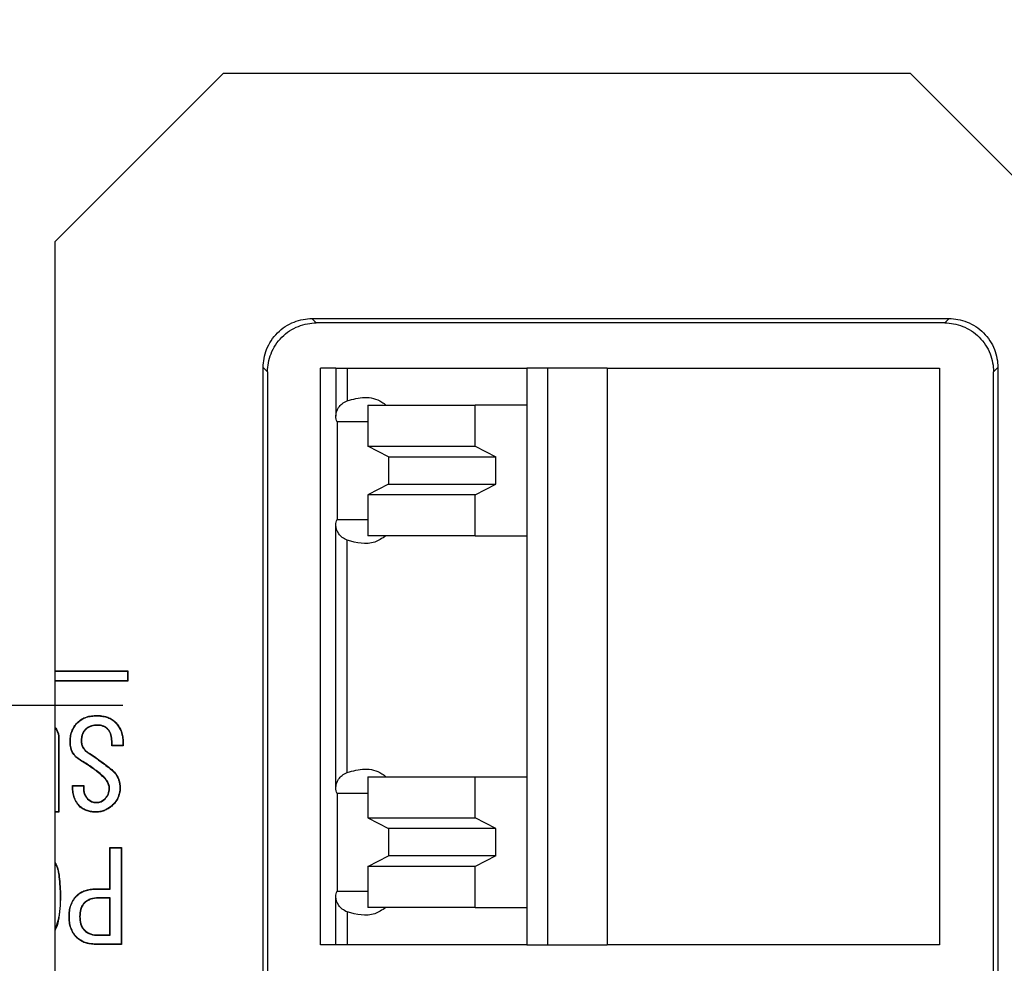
# Model space of a CAD drawing. Header units: millimetres. Extents: x 13 to 546, y 13 to 419.
# Tile 8 of 14: x 128 to 148, y 131 to 151. Entities that reach past the tile are written whole.
import ezdxf

# ---------------------------------------------------------------- set-up
doc = ezdxf.new("R2010")
doc.units = ezdxf.units.MM
doc.header["$LTSCALE"] = 2
doc.linetypes.add('SLD-Center', pattern=[19.05, 15.24, -1.27, 1.27, -1.27])
doc.linetypes.add('SLD-Solid', pattern=[0])
doc.layers.add('CENTER', color=40, linetype='SLD-Center')
doc.layers.add('DIMENSIONS', color=140, linetype='SLD-Solid', lineweight=25)
doc.styles.add('SLDTEXTSTYLE0', font='TXT', dxfattribs={"width": 0.7})
doc.dimstyles.new('SLDDIMSTYLE1', dxfattribs={"dimtxt": 4.316016, "dimasz": 6.604, "dimexe": 0, "dimexo": 0.0625, "dimgap": 1.079004, "dimtad": 0, "dimtih": 1, "dimtoh": 1, "dimrnd": 1e-09, "dimzin": 12, "dimdsep": 46, "dimtxsty": 'SLDTEXTSTYLE0', "dimsah": 1, "dimcen": 0.09, "dimadec": 0, "dimazin": 3, "dimtfac": 1, "dimtofl": 0, "dimtmove": 0, "dimatfit": 3, "dimfxl": 0, "dimfrac": 2, "dimtolj": 1, "dimtzin": 12, "dimarcsym": 0})
doc.dimstyles.new('SLDDIMSTYLE2', dxfattribs={"dimtxt": 4.316016, "dimasz": 6.604, "dimexe": 0, "dimexo": 0.0625, "dimgap": 1.079004, "dimtad": 0, "dimtih": 1, "dimtoh": 1, "dimrnd": 1e-09, "dimzin": 12, "dimdsep": 46, "dimtxsty": 'SLDTEXTSTYLE0', "dimsah": 1, "dimcen": 0.09, "dimadec": 0, "dimazin": 3, "dimtfac": 1, "dimtmove": 0, "dimatfit": 0, "dimfxl": 0, "dimfrac": 2, "dimtolj": 1, "dimtzin": 12, "dimarcsym": 0})

# ---------------------------------------------------------------- blocks, each defined once
blk = doc.blocks.new('_D_2')
at = {"layer": 'DIMENSIONS'}
for p, q in [((121.695, 139.074), (121.695, 202.907)), ((157.195, 139.074), (157.195, 202.907)), ((121.695, 196.557), (108.995, 196.557)), ((134.374, 196.557), (132.925, 196.557)), ((132.925, 196.557), (132.925, 189.697)), ((147.199, 196.557), (148.649, 196.557)), ((148.649, 196.557), (148.649, 189.697)), ((157.195, 196.557), (169.895, 196.557)), ((132.925, 189.697), (134.374, 189.697)), ((148.649, 189.697), (147.199, 189.697))]:
    blk.add_line(p, q, dxfattribs=at)
for points in [[(121.695, 196.557), (115.091, 197.573), (115.091, 195.541)], [(157.195, 196.557), (163.799, 195.541), (163.799, 197.573)]]:
    blk.add_solid(points, dxfattribs=at)
at = {"layer": 'DIMENSIONS', "char_height": 4.2333, "attachment_point": 1, "style": 'SLDTEXTSTYLE0'}
for s, insert in [('35.5', (134.374, 202.98)), ('1.40', (134.374, 195.154))]:
    blk.add_mtext(s, dxfattribs=dict(at, insert=insert))
blk = doc.blocks.new('_D_4')
at = {"layer": 'DIMENSIONS'}
for p, q in [((149.035, 149.484), (205.795, 149.484)), ((199.445, 149.484), (199.445, 135.869)), ((193.032, 128.043), (191.583, 128.043)), ((191.583, 128.043), (191.583, 121.184)), ((205.857, 128.043), (207.307, 128.043)), ((207.307, 128.043), (207.307, 121.184)), ((191.583, 121.184), (193.032, 121.184)), ((207.307, 121.184), (205.857, 121.184)), ((199.445, 108.084), (199.445, 120.218)), ((149.035, 108.084), (205.795, 108.084))]:
    blk.add_line(p, q, dxfattribs=at)
for points in [[(199.445, 149.484), (198.429, 142.88), (200.461, 142.88)], [(199.445, 108.084), (200.461, 114.688), (198.429, 114.688)]]:
    blk.add_solid(points, dxfattribs=at)
at = {"layer": 'DIMENSIONS', "char_height": 4.2333, "attachment_point": 1, "style": 'SLDTEXTSTYLE0'}
for s, insert in [('41.4', (193.032, 134.467)), ('1.63', (193.032, 126.641))]:
    blk.add_mtext(s, dxfattribs=dict(at, insert=insert))
blk = doc.blocks.new('SW_CENTERMARKSYMBOL_1')
at = {"layer": 'CENTER', "color": 0}
for p, q in [((0, 5.08), (0, 8.64)), ((0, 0), (0, 2.54)), ((-5.08, 0), (-8.64, 0)), ((0, 0), (-2.54, 0)), ((0, 0), (0, -2.54)), ((0, 0), (2.54, 0)), ((5.08, 0), (8.64, 0)), ((0, -5.08), (0, -8.64))]:
    blk.add_line(p, q, dxfattribs=at)

msp = doc.modelspace()

# ---------------------------------------------------------------- linework, layer by layer
for p, q in [((128.945, 146.034), (132.395, 149.484)), ((146.495, 149.484), (132.395, 149.484)), ((146.495, 149.484), (149.945, 146.034)), ((128.945, 146.034), (128.945, 111.534)), ((134.218, 144.46), (147.288, 144.46)), ((134.218, 144.46), (134.307, 144.371)), ((147.199, 144.371), (147.288, 144.46)), ((147.199, 144.371), (134.307, 144.371)), ((133.218, 113.907), (133.218, 143.46)), ((133.307, 143.371), (133.218, 143.46)), ((134.395, 131.624), (134.395, 143.444)), ((134.708, 143.444), (134.395, 143.444)), ((134.708, 143.444), (134.708, 142.46)), ((134.942, 143.444), (134.942, 142.774)), ((134.942, 143.444), (138.629, 143.444)), ((138.629, 143.444), (138.629, 142.684)), ((139.053, 143.444), (138.629, 143.444)), ((139.053, 143.444), (139.053, 131.624)), ((140.276, 143.444), (139.053, 143.444)), ((140.276, 143.444), (140.276, 131.624)), ((140.276, 143.444), (147.095, 143.444)), ((147.095, 143.444), (147.095, 131.624)), ((148.288, 143.46), (148.199, 143.371)), ((148.288, 143.46), (148.288, 113.907)), ((133.307, 143.371), (133.307, 113.996)), ((148.199, 113.996), (148.199, 143.371)), ((135.362, 142.684), (135.362, 141.844)), ((135.362, 142.684), (137.568, 142.684)), ((137.568, 141.844), (137.568, 142.684)), ((138.629, 142.684), (137.568, 142.684)), ((138.629, 142.684), (138.629, 140.004)), ((135.362, 142.344), (134.732, 142.344)), ((134.74, 140.344), (134.74, 142.344)), ((135.786, 141.625), (135.362, 141.844)), ((135.362, 141.844), (137.568, 141.844)), ((137.568, 141.844), (137.993, 141.625)), ((135.786, 141.625), (137.993, 141.625)), ((135.786, 141.625), (135.786, 141.062)), ((137.993, 141.062), (137.993, 141.625)), ((135.786, 141.062), (135.362, 140.844)), ((135.786, 141.062), (137.993, 141.062)), ((137.568, 140.844), (137.993, 141.062)), ((135.362, 140.844), (135.362, 140.004)), ((137.568, 140.844), (135.362, 140.844)), ((137.568, 140.004), (137.568, 140.844)), ((134.708, 134.84), (134.708, 140.227)), ((134.732, 140.344), (135.362, 140.344)), ((137.568, 140.004), (135.362, 140.004)), ((137.568, 140.004), (138.629, 140.004)), ((138.629, 140.004), (138.629, 135.064)), ((134.942, 135.154), (134.942, 139.914)), ((130.445, 137.234), (128.945, 137.234)), ((130.438, 137.227), (128.945, 137.227)), ((130.438, 137.227), (130.445, 137.234)), ((130.438, 137.041), (130.438, 137.227)), ((130.445, 137.034), (130.445, 137.234)), ((128.945, 137.041), (130.438, 137.041)), ((128.945, 137.034), (130.445, 137.034)), ((130.438, 137.041), (130.445, 137.034)), ((129.412, 136.176), (129.407, 136.181)), ((129.804, 136.315), (129.804, 136.322)), ((130.175, 136.186), (130.18, 136.191)), ((129.575, 136.043), (129.58, 136.038)), ((129.824, 136.127), (129.824, 136.12)), ((130.033, 136.043), (130.028, 136.038)), ((129.021, 135.794), (129.021, 134.347)), ((129.021, 135.794), (129.028, 135.794)), ((129.028, 135.794), (129.028, 134.34)), ((129.262, 135.774), (129.255, 135.774)), ((129.482, 135.804), (129.489, 135.804)), ((130.116, 135.794), (130.109, 135.794)), ((130.109, 135.703), (130.109, 135.794)), ((130.116, 135.71), (130.116, 135.794)), ((130.336, 135.804), (130.336, 135.71)), ((130.336, 135.804), (130.343, 135.804)), ((130.343, 135.804), (130.343, 135.703)), ((129.627, 135.555), (129.631, 135.56)), ((130.116, 135.71), (130.109, 135.703)), ((130.343, 135.703), (130.109, 135.703)), ((130.336, 135.71), (130.116, 135.71)), ((130.336, 135.71), (130.343, 135.703)), ((129.492, 135.393), (129.489, 135.388)), ((130.105, 135.209), (130.109, 135.215)), ((129.92, 135.088), (129.916, 135.082)), ((135.362, 135.064), (135.362, 134.224)), ((135.362, 135.064), (137.568, 135.064)), ((137.568, 134.224), (137.568, 135.064)), ((137.568, 135.064), (138.629, 135.064)), ((138.629, 135.064), (138.629, 132.384)), ((129.313, 134.882), (129.306, 134.889)), ((129.306, 134.889), (129.54, 134.889)), ((129.313, 134.882), (129.532, 134.882)), ((130.065, 134.828), (130.058, 134.828)), ((130.275, 134.858), (130.282, 134.859)), ((129.616, 134.61), (129.621, 134.615)), ((129.794, 134.536), (129.794, 134.543)), ((129.972, 134.61), (129.967, 134.615)), ((135.362, 134.724), (134.732, 134.724)), ((134.74, 132.724), (134.74, 134.724)), ((129.021, 134.347), (128.945, 134.347)), ((129.028, 134.34), (128.945, 134.34)), ((129.021, 134.347), (129.028, 134.34)), ((129.453, 134.467), (129.448, 134.462)), ((129.794, 134.347), (129.794, 134.34)), ((130.125, 134.488), (130.129, 134.482)), ((135.362, 134.224), (135.786, 134.005)), ((135.362, 134.224), (137.568, 134.224)), ((137.993, 134.005), (137.568, 134.224)), ((137.993, 134.005), (135.786, 134.005)), ((135.786, 134.005), (135.786, 133.442)), ((137.993, 133.442), (137.993, 134.005)), ((130.075, 133.606), (130.068, 133.613)), ((130.068, 132.768), (130.068, 133.613)), ((130.068, 133.613), (130.309, 133.613)), ((130.075, 132.761), (130.075, 133.606)), ((130.075, 133.606), (130.302, 133.606)), ((130.302, 133.606), (130.309, 133.613)), ((130.302, 133.606), (130.302, 131.637)), ((130.309, 133.613), (130.309, 131.63)), ((135.362, 133.224), (135.786, 133.442)), ((137.993, 133.442), (135.786, 133.442)), ((137.993, 133.442), (137.568, 133.224)), ((135.362, 133.224), (135.362, 132.384)), ((137.568, 133.224), (135.362, 133.224)), ((137.568, 132.384), (137.568, 133.224)), ((129.774, 132.761), (129.773, 132.768)), ((129.773, 132.768), (130.068, 132.768)), ((129.774, 132.761), (130.075, 132.761)), ((130.075, 132.761), (130.068, 132.768)), ((134.732, 132.724), (135.362, 132.724)), ((129.055, 132.617), (129.062, 132.617)), ((129.392, 132.622), (129.387, 132.627)), ((130.075, 132.583), (129.834, 132.583)), ((129.834, 132.583), (129.834, 132.576)), ((130.068, 132.576), (129.834, 132.576)), ((130.075, 132.583), (130.068, 132.576)), ((130.068, 131.823), (130.068, 132.576)), ((130.075, 131.816), (130.075, 132.583)), ((134.708, 131.624), (134.708, 132.607)), ((129.545, 132.479), (129.55, 132.474)), ((137.568, 132.384), (135.362, 132.384)), ((137.568, 132.384), (138.629, 132.384)), ((138.629, 132.384), (138.629, 131.624)), ((129.241, 132.2), (129.234, 132.2)), ((129.451, 132.2), (129.458, 132.2)), ((134.942, 132.294), (134.942, 131.624)), ((129.545, 131.92), (129.55, 131.925)), ((129.392, 131.778), (129.387, 131.773)), ((129.834, 131.816), (129.834, 131.823)), ((129.834, 131.823), (130.068, 131.823)), ((129.834, 131.816), (130.075, 131.816)), ((130.075, 131.816), (130.068, 131.823)), ((129.774, 131.637), (129.773, 131.63)), ((130.309, 131.63), (129.773, 131.63)), ((130.302, 131.637), (129.774, 131.637)), ((130.302, 131.637), (130.309, 131.63)), ((134.708, 131.624), (134.395, 131.624)), ((134.942, 131.624), (134.708, 131.624)), ((138.629, 131.624), (134.942, 131.624)), ((138.629, 131.624), (139.053, 131.624)), ((139.053, 131.624), (140.276, 131.624)), ((147.095, 131.624), (140.276, 131.624))]:
    msp.add_line(p, q)
at = {"flags": 128}
msp.add_lwpolyline([(129.532, 134.882), (129.536, 134.886), (129.54, 134.889)], dxfattribs=at)
for radius in [40, 38.8, 38.766, 38.25, 36.5, 36]:
    msp.add_circle((139.445, 136.534), radius)
for points, knots in [([(133.218, 143.46), (133.218, 143.578), (133.24, 143.705), (133.337, 143.951), (133.414, 144.069), (133.609, 144.265), (133.727, 144.341), (133.973, 144.438), (134.1, 144.46), (134.218, 144.46)], [0, 0, 0, 0, 0.25, 0.25, 0.5, 0.5, 0.75, 0.75, 1, 1, 1, 1]), ([(147.288, 144.46), (147.406, 144.46), (147.533, 144.438), (147.78, 144.341), (147.898, 144.265), (148.093, 144.069), (148.169, 143.951), (148.267, 143.705), (148.288, 143.578), (148.288, 143.46)], [0, 0, 0, 0, 0.25, 0.25, 0.5, 0.5, 0.75, 0.75, 1, 1, 1, 1]), ([(133.307, 143.371), (133.307, 143.489), (133.329, 143.616), (133.426, 143.862), (133.503, 143.98), (133.698, 144.176), (133.816, 144.252), (134.062, 144.349), (134.189, 144.371), (134.307, 144.371)], [0, 0, 0, 0, 0.25, 0.25, 0.5, 0.5, 0.75, 0.75, 1, 1, 1, 1]), ([(147.199, 144.371), (147.317, 144.371), (147.444, 144.349), (147.691, 144.252), (147.809, 144.176), (148.004, 143.98), (148.08, 143.862), (148.178, 143.616), (148.199, 143.489), (148.199, 143.371)], [0, 0, 0, 0, 0.25, 0.25, 0.5, 0.5, 0.75, 0.75, 1, 1, 1, 1]), ([(134.708, 143.444), (134.708, 143.444), (134.728, 143.444), (134.81, 143.444), (134.87, 143.444), (134.942, 143.444)], [0, 0, 0, 0, 0.5, 0.5, 1, 1, 1, 1]), ([(134.942, 142.774), (135.061, 142.807), (135.296, 142.874), (135.577, 142.809), (135.712, 142.706), (135.741, 142.684)], [0, 0, 0, 0, 0.43992, 0.877993, 1, 1, 1, 1]), ([(134.708, 142.46), (134.708, 142.522), (134.726, 142.582), (134.804, 142.692), (134.862, 142.739), (134.942, 142.774)], [0, 0, 0, 0, 0.5, 0.5, 1, 1, 1, 1]), ([(134.942, 139.914), (134.862, 139.948), (134.805, 139.995), (134.727, 140.104), (134.708, 140.166), (134.708, 140.227)], [0, 0, 0, 0, 0.5, 0.5, 1, 1, 1, 1]), ([(135.731, 140.004), (135.657, 139.955), (135.409, 139.794), (135.134, 139.864), (134.942, 139.914)], [0, 0, 0, 0, 0.301205, 1, 1, 1, 1]), ([(129.255, 135.774), (129.256, 135.811), (129.257, 135.848), (129.268, 135.922), (129.277, 135.958), (129.302, 136.029), (129.318, 136.062), (129.358, 136.125), (129.382, 136.154), (129.407, 136.181)], [0, 0, 0, 0, 0.0001117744, 0.0001117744, 0.0002235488, 0.0002235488, 0.0003353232, 0.0003353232, 0.0004470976, 0.0004470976, 0.0004470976, 0.0004470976]), ([(129.262, 135.774), (129.262, 135.811), (129.264, 135.848), (129.275, 135.92), (129.284, 135.956), (129.308, 136.026), (129.324, 136.059), (129.363, 136.121), (129.387, 136.149), (129.412, 136.176)], [0, 0, 0, 0, 0.0001102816, 0.0001102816, 0.0002207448, 0.0002207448, 0.0003312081, 0.0003312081, 0.0004414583, 0.0004414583, 0.0004414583, 0.0004414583]), ([(129.407, 136.181), (129.434, 136.205), (129.462, 136.229), (129.523, 136.265), (129.557, 136.28), (129.625, 136.303), (129.66, 136.311), (129.732, 136.32), (129.768, 136.322), (129.804, 136.322)], [0, 0, 0, 0, 0.0001071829, 0.0001071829, 0.0002143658, 0.0002143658, 0.0003215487, 0.0003215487, 0.0004287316, 0.0004287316, 0.0004287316, 0.0004287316]), ([(129.412, 136.176), (129.439, 136.2), (129.466, 136.223), (129.527, 136.259), (129.559, 136.274), (129.627, 136.296), (129.662, 136.304), (129.732, 136.313), (129.768, 136.315), (129.804, 136.315)], [0, 0, 0, 0, 0.0001057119, 0.0001057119, 0.0002116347, 0.0002116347, 0.0003175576, 0.0003175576, 0.0004233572, 0.0004233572, 0.0004233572, 0.0004233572]), ([(129.804, 136.322), (129.838, 136.322), (129.872, 136.321), (129.94, 136.311), (129.973, 136.305), (130.038, 136.284), (130.07, 136.27), (130.114, 136.245), (130.128, 136.235), (130.155, 136.214), (130.168, 136.203), (130.18, 136.191)], [0, 0, 0, 0, 0.0001024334, 0.0001024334, 0.0002048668, 0.0002048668, 0.0003073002, 0.0003073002, 0.0003585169, 0.0003585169, 0.0004097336, 0.0004097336, 0.0004097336, 0.0004097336]), ([(129.804, 136.315), (129.838, 136.315), (129.872, 136.314), (129.939, 136.304), (129.972, 136.298), (130.036, 136.278), (130.067, 136.264), (130.11, 136.239), (130.124, 136.229), (130.151, 136.209), (130.163, 136.198), (130.175, 136.186)], [0, 0, 0, 0, 0.000101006, 0.000101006, 0.0002021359, 0.0002021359, 0.0003032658, 0.0003032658, 0.0003538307, 0.0003538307, 0.000404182, 0.000404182, 0.000404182, 0.000404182]), ([(130.175, 136.186), (130.2, 136.16), (130.224, 136.134), (130.264, 136.075), (130.281, 136.044), (130.309, 135.979), (130.319, 135.945), (130.333, 135.876), (130.335, 135.84), (130.336, 135.804)], [0, 0, 0, 0, 0.000106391, 0.000106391, 0.0002129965, 0.0002129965, 0.000319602, 0.000319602, 0.000426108, 0.000426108, 0.000426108, 0.000426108]), ([(130.18, 136.191), (130.205, 136.165), (130.229, 136.138), (130.27, 136.079), (130.288, 136.048), (130.316, 135.981), (130.326, 135.947), (130.34, 135.876), (130.342, 135.84), (130.343, 135.804)], [0, 0, 0, 0, 0.0001078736, 0.0001078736, 0.0002157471, 0.0002157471, 0.0003236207, 0.0003236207, 0.0004314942, 0.0004314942, 0.0004314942, 0.0004314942]), ([(128.945, 136.086), (128.966, 136.056), (129.026, 135.97), (129.027, 135.864), (129.028, 135.794)], [0, 0, 0, 0, 0.348222, 1, 1, 1, 1]), ([(128.945, 136.073), (128.963, 136.046), (129.02, 135.965), (129.02, 135.863), (129.021, 135.794)], [0, 0, 0, 0, 0.322229, 1, 1, 1, 1]), ([(129.575, 136.043), (129.575, 136.043), (129.575, 136.043), (129.575, 136.043), (129.56, 136.028), (129.546, 136.011), (129.522, 135.974), (129.512, 135.954), (129.496, 135.913), (129.49, 135.892), (129.483, 135.848), (129.482, 135.826), (129.482, 135.805), (129.482, 135.805), (129.482, 135.805), (129.482, 135.804)], [0, 0, 0, 0, 0.0000001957, 0.0000001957, 0.0000001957, 0.0000654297, 0.0000654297, 0.0001306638, 0.0001306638, 0.0001958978, 0.0001958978, 0.0002611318, 0.0002611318, 0.0002611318, 0.000261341, 0.000261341, 0.000261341, 0.000261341]), ([(129.58, 136.038), (129.565, 136.023), (129.551, 136.006), (129.528, 135.97), (129.518, 135.951), (129.503, 135.911), (129.497, 135.89), (129.49, 135.847), (129.489, 135.826), (129.489, 135.804)], [0, 0, 0, 0, 0.000063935, 0.000063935, 0.0001278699, 0.0001278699, 0.0001918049, 0.0001918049, 0.0002557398, 0.0002557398, 0.0002557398, 0.0002557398]), ([(129.824, 136.127), (129.824, 136.127), (129.824, 136.127), (129.824, 136.127), (129.78, 136.126), (129.735, 136.123), (129.67, 136.103), (129.649, 136.095), (129.61, 136.073), (129.592, 136.059), (129.575, 136.043), (129.575, 136.043), (129.575, 136.043), (129.575, 136.043)], [0, 0, 0, 0, 0.0000001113, 0.0000001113, 0.0000001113, 0.0001348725, 0.0001348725, 0.0002022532, 0.0002022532, 0.0002696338, 0.0002696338, 0.0002696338, 0.0002698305, 0.0002698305, 0.0002698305, 0.0002698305]), ([(129.824, 136.12), (129.78, 136.119), (129.736, 136.116), (129.673, 136.097), (129.652, 136.089), (129.613, 136.067), (129.596, 136.053), (129.58, 136.038)], [0, 0, 0, 0, 0.0001321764, 0.0001321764, 0.0001982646, 0.0001982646, 0.0002643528, 0.0002643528, 0.0002643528, 0.0002643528]), ([(130.033, 136.043), (130.033, 136.043), (130.033, 136.043), (130.033, 136.043), (130.019, 136.056), (130.004, 136.069), (129.972, 136.091), (129.955, 136.1), (129.919, 136.114), (129.9, 136.119), (129.863, 136.125), (129.843, 136.126), (129.824, 136.127), (129.824, 136.127), (129.824, 136.127), (129.824, 136.127)], [0, 0, 0, 0, 0.0000001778, 0.0000001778, 0.0000001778, 0.0000578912, 0.0000578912, 0.0001156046, 0.0001156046, 0.000173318, 0.000173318, 0.0002310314, 0.0002310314, 0.0002310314, 0.0002311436, 0.0002311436, 0.0002311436, 0.0002311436]), ([(130.028, 136.038), (130.014, 136.051), (130, 136.064), (129.969, 136.085), (129.952, 136.093), (129.917, 136.107), (129.899, 136.112), (129.862, 136.118), (129.843, 136.119), (129.824, 136.12)], [0, 0, 0, 0, 0.0000563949, 0.0000563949, 0.0001127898, 0.0001127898, 0.0001691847, 0.0001691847, 0.0002255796, 0.0002255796, 0.0002255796, 0.0002255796]), ([(130.109, 135.794), (130.109, 135.838), (130.105, 135.883), (130.086, 135.946), (130.078, 135.967), (130.062, 135.995), (130.056, 136.005), (130.043, 136.022), (130.035, 136.03), (130.028, 136.038)], [0, 0, 0, 0, 0.0001322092, 0.0001322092, 0.0001983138, 0.0001983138, 0.000231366, 0.000231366, 0.0002644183, 0.0002644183, 0.0002644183, 0.0002644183]), ([(130.116, 135.794), (130.116, 135.794), (130.116, 135.794), (130.116, 135.794), (130.116, 135.838), (130.112, 135.884), (130.093, 135.948), (130.084, 135.97), (130.068, 135.999), (130.062, 136.009), (130.048, 136.027), (130.04, 136.035), (130.033, 136.043), (130.033, 136.043), (130.033, 136.043), (130.033, 136.043)], [0, 0, 0, 0, 0.0000000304, 0.0000000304, 0.0000000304, 0.0001348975, 0.0001348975, 0.0002023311, 0.0002023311, 0.0002360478, 0.0002360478, 0.0002697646, 0.0002697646, 0.0002697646, 0.0002699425, 0.0002699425, 0.0002699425, 0.0002699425]), ([(129.489, 135.388), (129.455, 135.408), (129.421, 135.43), (129.362, 135.483), (129.336, 135.513), (129.294, 135.581), (129.279, 135.618), (129.259, 135.695), (129.256, 135.734), (129.255, 135.774)], [0, 0, 0, 0, 0.0001175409, 0.0001175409, 0.0002350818, 0.0002350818, 0.0003526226, 0.0003526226, 0.0004701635, 0.0004701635, 0.0004701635, 0.0004701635]), ([(129.492, 135.393), (129.458, 135.414), (129.425, 135.435), (129.368, 135.488), (129.342, 135.518), (129.301, 135.584), (129.286, 135.62), (129.266, 135.696), (129.263, 135.734), (129.262, 135.774)], [0, 0, 0, 0, 0.000115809, 0.000115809, 0.0002316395, 0.0002316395, 0.00034747, 0.00034747, 0.0004631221, 0.0004631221, 0.0004631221, 0.0004631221]), ([(129.482, 135.804), (129.482, 135.804), (129.482, 135.804), (129.482, 135.804), (129.483, 135.78), (129.485, 135.754), (129.498, 135.705), (129.507, 135.681), (129.534, 135.638), (129.55, 135.619), (129.586, 135.583), (129.607, 135.568), (129.627, 135.555), (129.627, 135.555), (129.627, 135.555), (129.627, 135.555)], [0, 0, 0, 0, 0.000000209, 0.000000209, 0.000000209, 0.0000750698, 0.0000750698, 0.0001499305, 0.0001499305, 0.0002247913, 0.0002247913, 0.000299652, 0.000299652, 0.000299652, 0.0002996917, 0.0002996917, 0.0002996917, 0.0002996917]), ([(129.489, 135.804), (129.489, 135.78), (129.492, 135.755), (129.504, 135.707), (129.514, 135.684), (129.539, 135.642), (129.555, 135.623), (129.591, 135.589), (129.611, 135.574), (129.631, 135.56)], [0, 0, 0, 0, 0.0000736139, 0.0000736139, 0.0001472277, 0.0001472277, 0.0002208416, 0.0002208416, 0.0002944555, 0.0002944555, 0.0002944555, 0.0002944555]), ([(129.627, 135.555), (129.627, 135.555), (129.627, 135.555), (129.627, 135.555), (129.71, 135.501), (129.791, 135.446), (129.951, 135.331), (130.028, 135.271), (130.105, 135.209)], [0, 0, 0, 0, 0.0000000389, 0.0000000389, 0.0000000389, 0.0002947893, 0.0002947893, 0.0005894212, 0.0005894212, 0.0005894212, 0.0005894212]), ([(129.631, 135.56), (129.714, 135.507), (129.795, 135.452), (129.955, 135.337), (130.032, 135.276), (130.109, 135.215)], [0, 0, 0, 0, 0.0002951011, 0.0002951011, 0.0005902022, 0.0005902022, 0.0005902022, 0.0005902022]), ([(129.916, 135.082), (129.849, 135.139), (129.781, 135.194), (129.638, 135.296), (129.564, 135.343), (129.489, 135.388)], [0, 0, 0, 0, 0.0002626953, 0.0002626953, 0.0005253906, 0.0005253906, 0.0005253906, 0.0005253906]), ([(129.92, 135.088), (129.92, 135.088), (129.92, 135.088), (129.92, 135.088), (129.853, 135.144), (129.785, 135.2), (129.642, 135.302), (129.568, 135.349), (129.492, 135.393)], [0, 0, 0, 0, 0.000000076, 0.000000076, 0.000000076, 0.0002633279, 0.0002633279, 0.0005265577, 0.0005265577, 0.0005265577, 0.0005265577]), ([(130.105, 135.209), (130.13, 135.187), (130.155, 135.164), (130.197, 135.112), (130.215, 135.083), (130.243, 135.023), (130.254, 134.991), (130.269, 134.925), (130.273, 134.892), (130.275, 134.858)], [0, 0, 0, 0, 0.0000997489, 0.0000997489, 0.0001996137, 0.0001996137, 0.0002994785, 0.0002994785, 0.0003991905, 0.0003991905, 0.0003991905, 0.0003991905]), ([(130.109, 135.215), (130.135, 135.192), (130.16, 135.169), (130.202, 135.116), (130.221, 135.087), (130.25, 135.025), (130.261, 134.993), (130.276, 134.927), (130.28, 134.893), (130.282, 134.859)], [0, 0, 0, 0, 0.0001012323, 0.0001012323, 0.0002024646, 0.0002024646, 0.0003036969, 0.0003036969, 0.0004049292, 0.0004049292, 0.0004049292, 0.0004049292]), ([(134.708, 134.84), (134.708, 134.902), (134.726, 134.962), (134.804, 135.072), (134.862, 135.119), (134.942, 135.154)], [0, 0, 0, 0, 0.5, 0.5, 1, 1, 1, 1]), ([(134.942, 135.154), (135.061, 135.187), (135.297, 135.254), (135.578, 135.189), (135.712, 135.086), (135.741, 135.064)], [0, 0, 0, 0, 0.440355, 0.878491, 1, 1, 1, 1]), ([(130.058, 134.828), (130.057, 134.853), (130.054, 134.878), (130.039, 134.926), (130.028, 134.949), (129.989, 135.013), (129.953, 135.05), (129.916, 135.082)], [0, 0, 0, 0, 0.0000745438, 0.0000745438, 0.0001490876, 0.0001490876, 0.0002981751, 0.0002981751, 0.0002981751, 0.0002981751]), ([(130.065, 134.828), (130.065, 134.828), (130.065, 134.828), (130.065, 134.828), (130.064, 134.854), (130.061, 134.88), (130.046, 134.929), (130.034, 134.952), (129.994, 135.017), (129.958, 135.055), (129.92, 135.088), (129.92, 135.088), (129.92, 135.088), (129.92, 135.088)], [0, 0, 0, 0, 0.0000002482, 0.0000002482, 0.0000002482, 0.0000762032, 0.0000762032, 0.0001521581, 0.0001521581, 0.000304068, 0.000304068, 0.000304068, 0.0003041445, 0.0003041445, 0.0003041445, 0.0003041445]), ([(129.448, 134.462), (129.435, 134.476), (129.421, 134.49), (129.398, 134.521), (129.387, 134.537), (129.358, 134.587), (129.343, 134.623), (129.32, 134.697), (129.313, 134.735), (129.305, 134.812), (129.305, 134.851), (129.306, 134.889)], [0, 0, 0, 0, 0.000057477, 0.000057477, 0.000114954, 0.000114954, 0.0002299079, 0.0002299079, 0.0003448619, 0.0003448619, 0.0004598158, 0.0004598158, 0.0004598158, 0.0004598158]), ([(129.453, 134.467), (129.44, 134.481), (129.427, 134.495), (129.403, 134.525), (129.393, 134.541), (129.364, 134.59), (129.349, 134.625), (129.327, 134.698), (129.32, 134.736), (129.312, 134.81), (129.312, 134.846), (129.313, 134.882)], [0, 0, 0, 0, 0.0000565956, 0.0000565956, 0.000113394, 0.000113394, 0.0002269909, 0.0002269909, 0.0003405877, 0.0003405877, 0.0004474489, 0.0004474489, 0.0004474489, 0.0004474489]), ([(129.532, 134.882), (129.53, 134.86), (129.529, 134.837), (129.531, 134.79), (129.534, 134.764), (129.547, 134.716), (129.557, 134.692), (129.582, 134.648), (129.599, 134.628), (129.616, 134.61), (129.616, 134.61), (129.616, 134.61), (129.616, 134.61)], [0, 0, 0, 0, 0.0000676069, 0.0000676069, 0.0001429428, 0.0001429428, 0.0002182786, 0.0002182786, 0.0002936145, 0.0002936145, 0.0002936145, 0.0002939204, 0.0002939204, 0.0002939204, 0.0002939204]), ([(129.54, 134.889), (129.537, 134.865), (129.536, 134.84), (129.538, 134.79), (129.541, 134.766), (129.554, 134.718), (129.563, 134.695), (129.588, 134.652), (129.604, 134.633), (129.621, 134.615)], [0, 0, 0, 0, 0.0000745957, 0.0000745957, 0.0001491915, 0.0001491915, 0.0002237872, 0.0002237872, 0.0002983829, 0.0002983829, 0.0002983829, 0.0002983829]), ([(129.967, 134.615), (129.994, 134.643), (130.018, 134.676), (130.043, 134.73), (130.049, 134.749), (130.056, 134.788), (130.058, 134.808), (130.058, 134.828)], [0, 0, 0, 0, 0.0001197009, 0.0001197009, 0.0001795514, 0.0001795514, 0.0002394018, 0.0002394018, 0.0002394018, 0.0002394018]), ([(129.972, 134.61), (129.972, 134.61), (129.972, 134.61), (129.972, 134.61), (130, 134.639), (130.025, 134.672), (130.049, 134.728), (130.055, 134.747), (130.063, 134.787), (130.065, 134.808), (130.065, 134.828), (130.065, 134.828), (130.065, 134.828), (130.065, 134.828)], [0, 0, 0, 0, 0.0000002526, 0.0000002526, 0.0000002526, 0.0001225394, 0.0001225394, 0.0001836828, 0.0001836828, 0.0002448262, 0.0002448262, 0.0002448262, 0.0002450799, 0.0002450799, 0.0002450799, 0.0002450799]), ([(130.275, 134.858), (130.276, 134.823), (130.275, 134.789), (130.264, 134.721), (130.256, 134.688), (130.229, 134.624), (130.213, 134.593), (130.173, 134.537), (130.15, 134.512), (130.125, 134.488)], [0, 0, 0, 0, 0.0001024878, 0.0001024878, 0.0002051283, 0.0002051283, 0.0003077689, 0.0003077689, 0.000410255, 0.000410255, 0.000410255, 0.000410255]), ([(130.282, 134.859), (130.283, 134.824), (130.282, 134.789), (130.271, 134.719), (130.262, 134.685), (130.236, 134.621), (130.219, 134.59), (130.178, 134.533), (130.154, 134.507), (130.129, 134.482)], [0, 0, 0, 0, 0.0001040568, 0.0001040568, 0.0002081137, 0.0002081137, 0.0003121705, 0.0003121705, 0.0004162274, 0.0004162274, 0.0004162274, 0.0004162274]), ([(129.616, 134.61), (129.616, 134.61), (129.616, 134.61), (129.616, 134.609), (129.628, 134.599), (129.64, 134.588), (129.667, 134.569), (129.682, 134.561), (129.713, 134.548), (129.729, 134.544), (129.761, 134.538), (129.777, 134.537), (129.793, 134.536), (129.794, 134.536), (129.794, 134.536), (129.794, 134.536)], [0, 0, 0, 0, 0.0000003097, 0.0000003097, 0.0000003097, 0.0000497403, 0.0000497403, 0.000099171, 0.000099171, 0.0001486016, 0.0001486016, 0.0001980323, 0.0001980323, 0.0001980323, 0.0001984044, 0.0001984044, 0.0001984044, 0.0001984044]), ([(129.621, 134.615), (129.633, 134.604), (129.645, 134.593), (129.671, 134.575), (129.685, 134.567), (129.715, 134.555), (129.73, 134.55), (129.762, 134.545), (129.778, 134.544), (129.794, 134.543)], [0, 0, 0, 0, 0.000048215, 0.000048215, 0.00009643, 0.00009643, 0.0001446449, 0.0001446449, 0.0001928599, 0.0001928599, 0.0001928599, 0.0001928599]), ([(129.794, 134.543), (129.81, 134.544), (129.826, 134.545), (129.857, 134.55), (129.873, 134.555), (129.903, 134.567), (129.917, 134.575), (129.943, 134.593), (129.955, 134.604), (129.967, 134.615)], [0, 0, 0, 0, 0.0000482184, 0.0000482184, 0.0000964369, 0.0000964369, 0.0001446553, 0.0001446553, 0.0001928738, 0.0001928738, 0.0001928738, 0.0001928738]), ([(129.794, 134.536), (129.794, 134.536), (129.794, 134.536), (129.794, 134.536), (129.81, 134.537), (129.826, 134.538), (129.859, 134.544), (129.875, 134.548), (129.906, 134.561), (129.92, 134.569), (129.947, 134.588), (129.959, 134.599), (129.971, 134.609), (129.971, 134.609), (129.971, 134.61), (129.972, 134.61)], [0, 0, 0, 0, 0.0000003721, 0.0000003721, 0.0000003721, 0.0000498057, 0.0000498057, 0.0000992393, 0.0000992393, 0.0001486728, 0.0001486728, 0.0001981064, 0.0001981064, 0.0001981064, 0.0001983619, 0.0001983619, 0.0001983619, 0.0001983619]), ([(129.794, 134.34), (129.762, 134.341), (129.731, 134.342), (129.669, 134.35), (129.638, 134.357), (129.578, 134.376), (129.549, 134.389), (129.495, 134.42), (129.471, 134.441), (129.448, 134.462)], [0, 0, 0, 0, 0.0000942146, 0.0000942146, 0.0001884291, 0.0001884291, 0.0002826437, 0.0002826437, 0.0003768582, 0.0003768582, 0.0003768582, 0.0003768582]), ([(129.794, 134.347), (129.762, 134.348), (129.731, 134.349), (129.67, 134.357), (129.64, 134.364), (129.581, 134.382), (129.552, 134.395), (129.499, 134.426), (129.476, 134.446), (129.453, 134.467)], [0, 0, 0, 0, 0.0000927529, 0.0000927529, 0.0001856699, 0.0001856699, 0.0002785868, 0.0002785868, 0.0003712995, 0.0003712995, 0.0003712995, 0.0003712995]), ([(130.125, 134.488), (130.101, 134.467), (130.078, 134.447), (130.027, 134.413), (130.001, 134.397), (129.944, 134.372), (129.915, 134.363), (129.855, 134.35), (129.825, 134.348), (129.794, 134.347)], [0, 0, 0, 0, 0.0000920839, 0.0000920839, 0.0001843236, 0.0001843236, 0.0002765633, 0.0002765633, 0.0003686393, 0.0003686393, 0.0003686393, 0.0003686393]), ([(130.129, 134.482), (130.106, 134.462), (130.082, 134.441), (130.031, 134.407), (130.004, 134.391), (129.947, 134.366), (129.917, 134.356), (129.856, 134.343), (129.825, 134.341), (129.794, 134.34)], [0, 0, 0, 0, 0.0000934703, 0.0000934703, 0.0001869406, 0.0001869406, 0.000280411, 0.000280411, 0.0003738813, 0.0003738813, 0.0003738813, 0.0003738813]), ([(128.945, 133.307), (128.954, 133.293), (129.009, 133.207), (129.044, 132.966), (129.055, 132.749), (129.062, 132.617)], [0, 0, 0, 0, 0.070067, 0.431561, 1, 1, 1, 1]), ([(128.945, 133.294), (128.951, 133.283), (129.004, 133.201), (129.037, 132.965), (129.048, 132.749), (129.055, 132.617)], [0, 0, 0, 0, 0.053711, 0.420871, 1, 1, 1, 1]), ([(129.387, 132.627), (129.413, 132.651), (129.44, 132.674), (129.5, 132.711), (129.532, 132.726), (129.599, 132.748), (129.633, 132.756), (129.703, 132.766), (129.738, 132.768), (129.773, 132.768)], [0, 0, 0, 0, 0.0001047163, 0.0001047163, 0.0002094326, 0.0002094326, 0.0003141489, 0.0003141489, 0.0004188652, 0.0004188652, 0.0004188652, 0.0004188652]), ([(129.392, 132.622), (129.418, 132.646), (129.444, 132.668), (129.503, 132.704), (129.535, 132.719), (129.601, 132.741), (129.635, 132.749), (129.703, 132.759), (129.738, 132.761), (129.774, 132.761)], [0, 0, 0, 0, 0.0001032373, 0.0001032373, 0.0002067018, 0.0002067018, 0.0003101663, 0.0003101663, 0.0004135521, 0.0004135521, 0.0004135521, 0.0004135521]), ([(129.055, 132.617), (129.052, 132.447), (129.048, 132.213), (128.967, 131.996), (128.945, 131.936)], [0, 0, 0, 0, 0.7261317, 1, 1, 1, 1]), ([(129.062, 132.617), (129.052, 132.45), (129.039, 132.217), (128.985, 131.979), (128.946, 131.922), (128.945, 131.92)], [0, 0, 0, 0, 0.710718, 0.990049, 1, 1, 1, 1]), ([(129.234, 132.2), (129.235, 132.239), (129.236, 132.277), (129.247, 132.354), (129.256, 132.392), (129.28, 132.466), (129.296, 132.502), (129.326, 132.552), (129.336, 132.568), (129.36, 132.599), (129.374, 132.613), (129.387, 132.627)], [0, 0, 0, 0, 0.0001167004, 0.0001167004, 0.0002334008, 0.0002334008, 0.0003501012, 0.0003501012, 0.0004084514, 0.0004084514, 0.0004668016, 0.0004668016, 0.0004668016, 0.0004668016]), ([(129.241, 132.2), (129.242, 132.239), (129.243, 132.277), (129.254, 132.353), (129.262, 132.391), (129.286, 132.464), (129.302, 132.499), (129.332, 132.548), (129.342, 132.564), (129.366, 132.594), (129.379, 132.608), (129.392, 132.622)], [0, 0, 0, 0, 0.0001152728, 0.0001152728, 0.000230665, 0.000230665, 0.0003460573, 0.0003460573, 0.0004037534, 0.0004037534, 0.0004612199, 0.0004612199, 0.0004612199, 0.0004612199]), ([(129.834, 132.583), (129.834, 132.583), (129.834, 132.583), (129.834, 132.583), (129.782, 132.582), (129.729, 132.577), (129.654, 132.553), (129.63, 132.542), (129.585, 132.514), (129.564, 132.497), (129.545, 132.479), (129.545, 132.479), (129.545, 132.479), (129.545, 132.479)], [0, 0, 0, 0, 0.0000000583, 0.0000000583, 0.0000000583, 0.0001580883, 0.0001580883, 0.0002371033, 0.0002371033, 0.0003161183, 0.0003161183, 0.0003161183, 0.0003163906, 0.0003163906, 0.0003163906, 0.0003163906]), ([(129.834, 132.576), (129.783, 132.575), (129.731, 132.57), (129.657, 132.546), (129.633, 132.535), (129.589, 132.509), (129.569, 132.492), (129.55, 132.474)], [0, 0, 0, 0, 0.0001554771, 0.0001554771, 0.0002332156, 0.0002332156, 0.0003109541, 0.0003109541, 0.0003109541, 0.0003109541]), ([(134.942, 132.294), (134.862, 132.328), (134.805, 132.375), (134.727, 132.484), (134.708, 132.546), (134.708, 132.607)], [0, 0, 0, 0, 0.5, 0.5, 1, 1, 1, 1]), ([(129.545, 132.479), (129.545, 132.479), (129.545, 132.479), (129.545, 132.479), (129.528, 132.461), (129.512, 132.44), (129.487, 132.396), (129.477, 132.373), (129.456, 132.3), (129.452, 132.249), (129.451, 132.2), (129.451, 132.2), (129.451, 132.2), (129.451, 132.2)], [0, 0, 0, 0, 0.0000002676, 0.0000002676, 0.0000002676, 0.0000750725, 0.0000750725, 0.0001498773, 0.0001498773, 0.000299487, 0.000299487, 0.000299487, 0.000299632, 0.000299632, 0.000299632, 0.000299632]), ([(129.55, 132.474), (129.533, 132.456), (129.518, 132.437), (129.493, 132.393), (129.484, 132.37), (129.463, 132.299), (129.459, 132.249), (129.458, 132.2)], [0, 0, 0, 0, 0.0000735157, 0.0000735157, 0.0001470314, 0.0001470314, 0.0002940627, 0.0002940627, 0.0002940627, 0.0002940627]), ([(135.732, 132.384), (135.657, 132.335), (135.409, 132.174), (135.134, 132.244), (134.942, 132.294)], [0, 0, 0, 0, 0.301798, 1, 1, 1, 1]), ([(129.387, 131.773), (129.374, 131.787), (129.36, 131.801), (129.336, 131.831), (129.326, 131.848), (129.296, 131.898), (129.28, 131.933), (129.256, 132.007), (129.247, 132.045), (129.236, 132.122), (129.235, 132.161), (129.234, 132.2)], [0, 0, 0, 0, 0.000057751, 0.000057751, 0.000115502, 0.000115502, 0.000231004, 0.000231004, 0.000346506, 0.000346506, 0.000462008, 0.000462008, 0.000462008, 0.000462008]), ([(129.392, 131.778), (129.379, 131.792), (129.366, 131.806), (129.342, 131.835), (129.332, 131.851), (129.302, 131.901), (129.286, 131.936), (129.262, 132.009), (129.254, 132.046), (129.243, 132.123), (129.242, 132.161), (129.241, 132.2)], [0, 0, 0, 0, 0.0000569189, 0.0000569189, 0.0001140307, 0.0001140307, 0.0002282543, 0.0002282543, 0.000342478, 0.000342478, 0.0004565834, 0.0004565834, 0.0004565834, 0.0004565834]), ([(129.451, 132.2), (129.451, 132.2), (129.451, 132.2), (129.451, 132.2), (129.452, 132.15), (129.456, 132.099), (129.477, 132.027), (129.487, 132.003), (129.512, 131.959), (129.528, 131.939), (129.545, 131.92), (129.545, 131.92), (129.545, 131.92), (129.545, 131.92)], [0, 0, 0, 0, 0.0000001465, 0.0000001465, 0.0000001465, 0.0001512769, 0.0001512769, 0.0002268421, 0.0002268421, 0.0003024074, 0.0003024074, 0.0003024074, 0.0003026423, 0.0003026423, 0.0003026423, 0.0003026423]), ([(129.458, 132.2), (129.459, 132.15), (129.463, 132.1), (129.484, 132.029), (129.493, 132.006), (129.518, 131.963), (129.533, 131.943), (129.55, 131.925)], [0, 0, 0, 0, 0.0001486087, 0.0001486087, 0.0002229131, 0.0002229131, 0.0002972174, 0.0002972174, 0.0002972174, 0.0002972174]), ([(129.545, 131.92), (129.545, 131.92), (129.545, 131.92), (129.545, 131.92), (129.564, 131.902), (129.584, 131.885), (129.63, 131.857), (129.654, 131.847), (129.729, 131.822), (129.782, 131.817), (129.834, 131.816), (129.834, 131.816), (129.834, 131.816), (129.834, 131.816)], [0, 0, 0, 0, 0.0000002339, 0.0000002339, 0.0000002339, 0.0000785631, 0.0000785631, 0.0001568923, 0.0001568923, 0.0003135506, 0.0003135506, 0.0003135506, 0.0003136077, 0.0003136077, 0.0003136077, 0.0003136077]), ([(129.55, 131.925), (129.569, 131.907), (129.588, 131.891), (129.633, 131.864), (129.657, 131.853), (129.73, 131.829), (129.783, 131.824), (129.834, 131.823)], [0, 0, 0, 0, 0.0000770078, 0.0000770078, 0.0001540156, 0.0001540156, 0.0003080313, 0.0003080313, 0.0003080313, 0.0003080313]), ([(129.773, 131.63), (129.738, 131.631), (129.703, 131.633), (129.633, 131.643), (129.599, 131.651), (129.532, 131.674), (129.5, 131.689), (129.455, 131.716), (129.44, 131.726), (129.413, 131.748), (129.4, 131.76), (129.387, 131.773)], [0, 0, 0, 0, 0.0001059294, 0.0001059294, 0.0002118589, 0.0002118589, 0.0003177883, 0.0003177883, 0.0003707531, 0.0003707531, 0.0004237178, 0.0004237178, 0.0004237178, 0.0004237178]), ([(129.774, 131.637), (129.738, 131.638), (129.704, 131.639), (129.635, 131.65), (129.601, 131.657), (129.535, 131.68), (129.503, 131.695), (129.459, 131.722), (129.444, 131.732), (129.417, 131.754), (129.405, 131.765), (129.392, 131.778)], [0, 0, 0, 0, 0.0001045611, 0.0001045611, 0.0002091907, 0.0002091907, 0.0003138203, 0.0003138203, 0.0003661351, 0.0003661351, 0.0004182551, 0.0004182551, 0.0004182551, 0.0004182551])]:
    msp.add_open_spline(points, degree=3, knots=knots)
for points in [[(134.732, 142.344), (134.716, 142.381), (134.708, 142.42), (134.708, 142.46)], [(134.708, 140.227), (134.708, 140.267), (134.716, 140.307), (134.732, 140.344)], [(134.732, 134.724), (134.716, 134.761), (134.708, 134.8), (134.708, 134.84)], [(134.708, 132.607), (134.708, 132.647), (134.716, 132.687), (134.732, 132.724)]]:
    msp.add_open_spline(points, degree=3)

# ---------------------------------------------------------------- block references
at = {"layer": 'CENTER'}
msp.add_blockref('SW_CENTERMARKSYMBOL_1', (121.695, 136.534), dxfattribs=at)

# ---------------------------------------------------------------- dimensions: what is measured, and where the dimension line sits
at = {"layer": 'DIMENSIONS'}
dim = msp.add_linear_dim(base=(157.195, 196.557), p1=(121.695, 136.534), p2=(157.195, 136.534), dimstyle='SLDDIMSTYLE2', dxfattribs=at)
dim.commit()
dim.dimension.update_dxf_attribs({"geometry": '_D_2', "text_midpoint": (140.787, 196.557), "dimtype": 160})
dim = msp.add_linear_dim(base=(199.445, 108.084), p1=(146.495, 149.484), p2=(146.495, 108.084), angle=90, dimstyle='SLDDIMSTYLE1', dxfattribs=at)
dim.commit()
dim.dimension.update_dxf_attribs({"geometry": '_D_4', "text_midpoint": (199.445, 128.043), "dimtype": 160})

doc.saveas('drawing.dxf')
